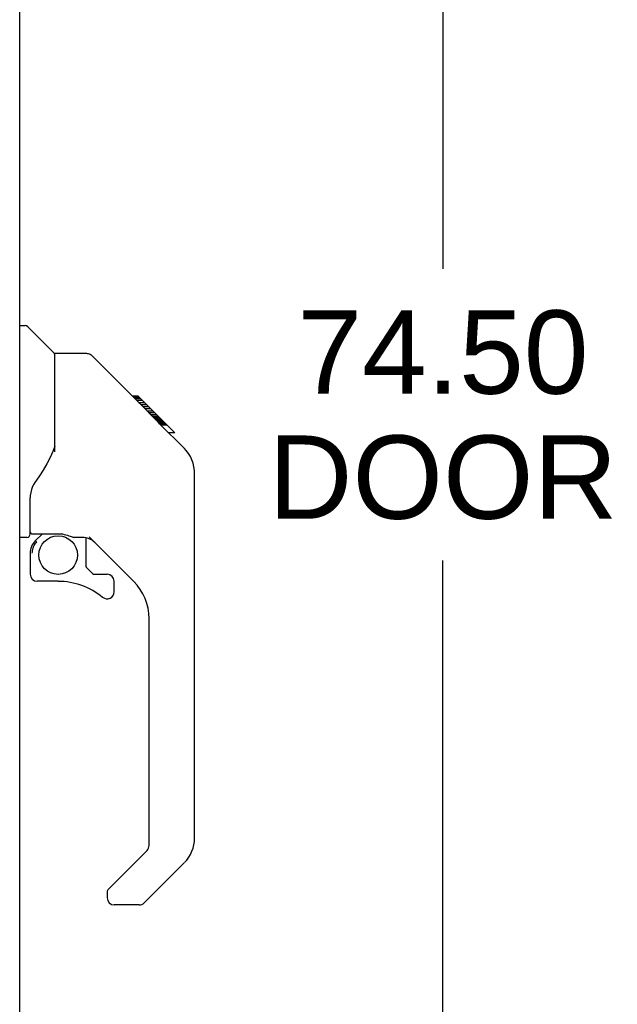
# Model space of a CAD drawing. Header units: inches. Extents: x 0 to 212, y 0 to 138.
# Tile 42 of 100: x 34.89 to 41.62, y 45.85 to 56.93. Entities that reach past the tile are written whole.
import ezdxf

# ---------------------------------------------------------------- set-up
doc = ezdxf.new("R2010")
doc.units = ezdxf.units.IN
doc.header["$LTSCALE"] = 11.6875
doc.header["$MEASUREMENT"] = 0
doc.layers.get('0').update_dxf_attribs({"linetype": 'CONTINUOUS'})
doc.layers.add('DIMENSIONS', color=7, linetype='CONTINUOUS')
doc.layers.add('DOOR_ASSEMBLY', color=7, linetype='CONTINUOUS')
doc.styles.get("Standard").update_dxf_attribs({"font": 'arial.ttf'})
doc.dimstyles.new('DIMSTYLE_1', dxfattribs={"dimtxt": 0.9375, "dimasz": 1.25, "dimexe": 0.09, "dimexo": 0.07, "dimgap": 0.0375, "dimtad": 0, "dimtih": 1, "dimtoh": 1, "dimzin": 4, "dimdsep": 46, "dimtxsty": 'Standard', "dimblk": '_FILLED', "dimblk1": '_FILLED', "dimblk2": '_FILLED', "dimcen": 0.09, "dimadec": 3, "dimazin": 1, "dimtfac": 1, "dimtdec": 3, "dimtofl": 0, "dimtmove": 0, "dimatfit": 3, "dimldrblk": '_FILLED', "dimfxl": 0, "dimtolj": 1, "dimtzin": 4, "dimarcsym": 0})

# ---------------------------------------------------------------- blocks, each defined once
blk = doc.blocks.new('_FILLED')
at = {"color": 0, "linetype": 'ByBlock'}
blk.add_solid([(0, 0), (-1, 0.2), (-1, -0.2)], dxfattribs=at)
blk = doc.blocks.new('*D9')
at = {"layer": 'DIMENSIONS', "color": 2, "linetype": 'Continuous'}
for p, q in [((35.52, 89.732), (40.78, 89.732)), ((39.655, 89.732), (39.655, 54.126)), ((39.655, 15.232), (39.655, 50.844)), ((35.52, 15.232), (40.78, 15.232))]:
    blk.add_line(p, q, dxfattribs=at)
at = {"layer": 'DIMENSIONS', "color": 2, "linetype": 'Continuous', "xscale": 1.25, "yscale": 1.25, "zscale": 1.25}
for p, rotation in [((39.655, 89.732), 90), ((39.655, 15.232), 270)]:
    blk.add_blockref('_FILLED', p, dxfattribs=dict(at, rotation=rotation))
at = {"layer": 'DIMENSIONS', "color": 2, "linetype": 'Continuous', "insert": (39.655, 53.657), "char_height": 0.9375, "width": 3.92426, "attachment_point": 2, "line_spacing_factor": 0.9}
blk.add_mtext('74.50\\PDOOR', dxfattribs=at)

msp = doc.modelspace()

# ---------------------------------------------------------------- linework, layer by layer
at = {"layer": 'DOOR_ASSEMBLY', "color": 3, "linetype": 'Continuous'}
msp.add_line((34.891, 62.732), (34.891, 42.232), dxfattribs=at)
at = {"layer": 'DOOR_ASSEMBLY', "color": 7, "linetype": 'Continuous'}
for p, q in [((34.891, 53.486), (34.954, 53.486)), ((35.279, 53.177), (34.981, 53.474)), ((35.646, 53.171), (35.285, 53.171)), ((35.285, 52.066), (35.285, 53.171)), ((36.467, 52.383), (35.702, 53.148)), ((36.223, 52.693), (36.156, 52.693)), ((36.23, 52.686), (36.163, 52.686)), ((36.24, 52.676), (36.173, 52.676)), ((36.247, 52.67), (36.18, 52.67)), ((36.255, 52.662), (36.188, 52.662)), ((36.274, 52.642), (36.207, 52.642)), ((36.223, 52.693), (36.55, 52.367)), ((36.297, 52.619), (36.23, 52.619)), ((36.32, 52.596), (36.253, 52.596)), ((36.344, 52.572), (36.277, 52.572)), ((36.368, 52.549), (36.301, 52.549)), ((36.391, 52.525), (36.324, 52.525)), ((36.413, 52.503), (36.347, 52.503)), ((36.434, 52.483), (36.367, 52.483)), ((36.451, 52.465), (36.384, 52.465)), ((36.464, 52.452), (36.397, 52.452)), ((36.468, 52.448), (36.401, 52.448)), ((36.47, 52.446), (36.403, 52.446)), ((36.471, 52.446), (36.404, 52.446)), ((36.471, 52.445), (36.405, 52.445)), ((36.453, 52.395), (36.405, 52.444)), ((36.474, 52.442), (36.407, 52.442)), ((36.478, 52.438), (36.412, 52.438)), ((36.484, 52.432), (36.418, 52.432)), ((36.498, 52.418), (36.431, 52.418)), ((36.513, 52.403), (36.446, 52.403)), ((36.466, 52.382), (36.453, 52.395)), ((36.521, 52.396), (36.454, 52.396)), ((36.527, 52.389), (36.461, 52.389)), ((36.466, 52.382), (36.745, 52.104)), ((36.54, 52.377), (36.473, 52.377)), ((36.545, 52.371), (36.478, 52.371)), ((36.548, 52.368), (36.481, 52.368)), ((36.55, 52.367), (36.483, 52.367)), ((36.549, 52.367), (36.483, 52.367)), ((36.55, 52.366), (36.483, 52.366)), ((36.639, 52.278), (36.55, 52.366)), ((36.568, 52.282), (36.634, 52.282)), ((36.636, 52.28), (36.569, 52.28)), ((36.639, 52.278), (36.572, 52.278)), ((36.765, 52.082), (36.745, 52.104)), ((36.86, 51.827), (36.859, 51.857)), ((36.86, 47.724), (36.86, 51.827)), ((35.009, 51.143), (35.009, 51.55)), ((34.97, 51.104), (34.891, 51.104)), ((35.029, 51.145), (35.324, 51.145)), ((35.067, 51.065), (35.147, 51.145)), ((35.073, 51.06), (35.07, 51.063)), ((35.077, 51.056), (35.073, 51.06)), ((35.081, 51.052), (35.077, 51.056)), ((35.597, 51.104), (35.509, 51.104)), ((35.639, 50.772), (35.639, 51.099)), ((36.175, 50.608), (35.673, 51.109)), ((35.009, 50.926), (35.009, 50.689)), ((35.643, 50.764), (35.714, 50.692)), ((35.723, 50.689), (35.875, 50.689)), ((35.324, 50.61), (35.088, 50.61)), ((35.954, 50.491), (35.954, 50.61)), ((36.348, 47.638), (36.348, 50.19)), ((35.889, 47.147), (36.325, 47.582)), ((36.744, 47.445), (36.292, 46.993)), ((35.875, 47.114), (35.875, 47.049)), ((36.237, 46.97), (35.954, 46.97))]:
    msp.add_line(p, q, dxfattribs=at)
for points in [[(35.702, 53.148), (35.694, 53.154), (35.685, 53.16), (35.676, 53.165), (35.666, 53.168), (35.656, 53.17), (35.646, 53.171)], [(36.405, 52.444), (36.384, 52.466), (36.362, 52.487), (36.34, 52.509)], [(35.285, 52.129), (35.264, 52.071), (35.234, 52.002), (35.197, 51.932), (35.155, 51.86), (35.108, 51.786), (35.063, 51.721)], [(36.86, 51.827), (36.859, 51.856), (36.853, 51.897), (36.844, 51.938), (36.83, 51.977), (36.812, 52.014), (36.79, 52.049), (36.765, 52.082)], [(35.063, 51.721), (35.051, 51.704), (35.036, 51.675), (35.024, 51.643), (35.015, 51.609), (35.01, 51.575), (35.009, 51.55)], [(35.07, 51.063), (35.069, 51.064), (35.068, 51.065), (35.067, 51.065), (35.067, 51.065)], [(35.324, 51.145), (35.332, 51.145), (35.351, 51.144), (35.372, 51.142), (35.392, 51.138), (35.412, 51.133), (35.429, 51.128), (35.445, 51.123), (35.46, 51.118), (35.472, 51.113), (35.482, 51.11), (35.491, 51.107), (35.5, 51.105), (35.507, 51.104), (35.509, 51.104)], [(35.081, 51.052), (35.072, 51.041), (35.063, 51.03), (35.055, 51.019), (35.049, 51.007), (35.043, 50.994), (35.038, 50.981), (35.034, 50.968), (35.032, 50.954), (35.03, 50.94), (35.029, 50.926)]]:
    msp.add_lwpolyline(points, dxfattribs=at)
msp.add_circle((35.324, 50.905), 0.217, dxfattribs=at)
for centre, radius, start, end in [((34.954, 53.446), 0.0394, 45, 90), ((35.265, 53.163), 0.0197, 7.5, 45), ((36.427, 51.81), 0.433, 42.2386, 42.7273), ((35.029, 51.165), 0.0197, 180, 270), ((34.97, 51.143), 0.0394, 270, 360), ((35.206, 50.926), 0.197, 135, 180), ((35.597, 50.907), 0.197, 45, 90), ((35.651, 50.772), 0.0118, 180, 225), ((35.088, 50.689), 0.0787, 180, 270), ((35.723, 50.7), 0.0118, 225, 270), ((35.875, 50.61), 0.0787, 0, 90), ((35.324, 49.822), 0.787, 50.4788, 90), ((35.757, 50.19), 0.591, 0, 45), ((35.875, 50.491), 0.0787, 230.4788, 360), ((36.269, 47.638), 0.0787, 315, 360), ((36.466, 47.724), 0.394, 315, 360), ((35.923, 47.114), 0.0472, 135, 180), ((35.954, 47.049), 0.0787, 180, 270), ((36.237, 47.049), 0.0787, 270, 315)]:
    msp.add_arc(centre, radius, start, end, dxfattribs=at)

# ---------------------------------------------------------------- dimensions: what is measured, and where the dimension line sits
at = {"layer": 'DIMENSIONS', "color": 2, "linetype": 'Continuous'}
dim = msp.add_linear_dim(base=(39.655, 15.232), p1=(35.45, 89.732), p2=(35.45, 15.232), angle=270, text='<>\\PDOOR', dimstyle='DIMSTYLE_1', dxfattribs=at)
dim.commit()
dim.dimension.update_dxf_attribs({"geometry": '*D9', "text_midpoint": (39.655, 52.485), "dimtype": 160})

doc.saveas('drawing.dxf')
